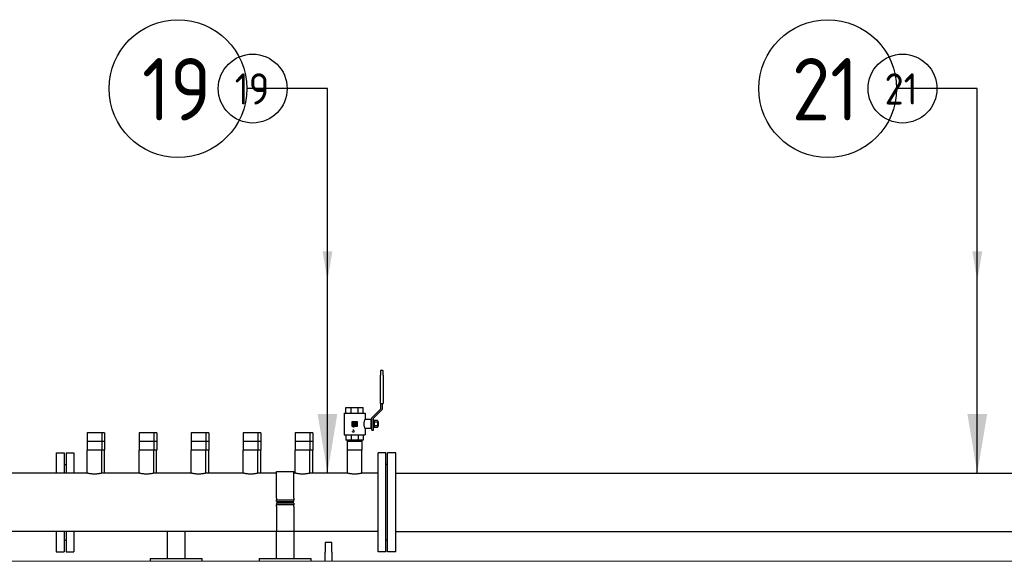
# Model space of a CAD drawing. Extents: x -89225 to 110569, y 13360 to 87647.
# Tile 167 of 256: x 42182 to 45020, y 30597 to 32158. Entities that reach past the tile are written whole.
import ezdxf

# ---------------------------------------------------------------- set-up
doc = ezdxf.new("R2010")
doc.units = 0
for name, color, linetype in [('Beluchtingstank', 253, 'Continuous'), ('INSTALLATIE', 6, 'Continuous'), ('INSTALLATIE @ 100', 6, 'Continuous'), ('INSTALLATIE @ 50', 6, 'Continuous')]:
    doc.layers.add(name, color=color, linetype=linetype)
doc.styles.add('ISO', font='ISO.SHX')

# ---------------------------------------------------------------- blocks, each defined once
blk = doc.blocks.new('Beluchtingsinstallatie VAZ')
for p, q in [((1137092.9, -969723.6), (1137092.9, -969735.6)), ((1137094.9, -969721.6), (1137097.9, -969721.6)), ((1137099.9, -969735.6), (1137099.9, -969723.6)), ((1137092.9, -969817.6), (1137092.9, -969735.6)), ((1137099.9, -969735.6), (1137099.9, -969817.6)), ((1136992.9, -969829.6), (1137007.6, -969829.6)), ((1136992.9, -969845.6), (1136992.9, -969829.6)), ((1137007.6, -969829.6), (1137028.3, -969829.6)), ((1137007.6, -969845.6), (1137007.6, -969829.6)), ((1137028.3, -969829.6), (1137042.9, -969829.6)), ((1137028.3, -969845.6), (1137028.3, -969829.6)), ((1137042.9, -969845.6), (1137042.9, -969829.6)), ((1137067.9, -969858.6), (1137093.9, -969832.6)), ((1137071.9, -969860.3), (1137097.9, -969834.3)), ((1137092.9, -969817.6), (1137094.9, -969817.6)), ((1137093.9, -969832.6), (1137093.9, -969817.6)), ((1137094.9, -969817.6), (1137097.9, -969817.6)), ((1137097.9, -969834.3), (1137097.9, -969817.6)), ((1137097.9, -969817.6), (1137099.9, -969817.6)), ((1136987.9, -969845.6), (1137047.9, -969845.6)), ((1136987.9, -969845.6), (1136987.9, -969907.6)), ((1137047.9, -969845.6), (1137047.9, -969863.6)), ((1137065.9, -969863.6), (1137047.9, -969863.6)), ((1137065.9, -969889.6), (1137065.9, -969863.6)), ((1137067.9, -969894.6), (1137067.9, -969858.6)), ((1137071.9, -969894.6), (1137071.9, -969860.3)), ((1137010.4, -969869.1), (1137025.4, -969869.1)), ((1137010.4, -969884.1), (1137010.4, -969869.1)), ((1137025.4, -969884.1), (1137010.4, -969884.1)), ((1137011.8, -969873), (1137011.8, -969872.2)), ((1137012.1, -969874.4), (1137012.7, -969874.4)), ((1137012.1, -969874.8), (1137012.1, -969874.4)), ((1137012.7, -969874.8), (1137012.1, -969874.8)), ((1137012.8, -969876.3), (1137016.3, -969876.3)), ((1137012.8, -969878.2), (1137012.8, -969876.3)), ((1137013.4, -969878.2), (1137012.8, -969878.2)), ((1137012.8, -969879.5), (1137015.3, -969878.4)), ((1137012.8, -969879.9), (1137012.8, -969879.5)), ((1137015.3, -969881), (1137012.8, -969879.9)), ((1137012.8, -969883.3), (1137013.1, -969883.3)), ((1137012.8, -969884), (1137012.8, -969883.3)), ((1137015.3, -969884), (1137012.8, -969884)), ((1137012.8, -969884.5), (1137016.4, -969884.5)), ((1137012.8, -969885.2), (1137012.8, -969884.5)), ((1137016.4, -969885.2), (1137012.8, -969885.2)), ((1137012.8, -969894.4), (1137015.3, -969894.4)), ((1137012.8, -969895), (1137012.8, -969894.4)), ((1137013.3, -969873.3), (1137013.7, -969873.8)), ((1137013.4, -969876.9), (1137013.4, -969878.2)), ((1137014.4, -969876.9), (1137013.4, -969876.9)), ((1137015.3, -969879.1), (1137013.8, -969879.7)), ((1137013.8, -969879.7), (1137015.3, -969880.4)), ((1137014.4, -969878.2), (1137014.4, -969876.9)), ((1137015, -969878.2), (1137014.4, -969878.2)), ((1137015, -969876.9), (1137015, -969878.2)), ((1137015.7, -969876.9), (1137015, -969876.9)), ((1137015.1, -969883.3), (1137015.3, -969883.3)), ((1137015.3, -969878.4), (1137015.3, -969879.1)), ((1137015.3, -969880.4), (1137015.3, -969881)), ((1137015.3, -969883.3), (1137015.3, -969884)), ((1137015.3, -969894.4), (1137015.3, -969895)), ((1137015.9, -969875.6), (1137015.5, -969875.2)), ((1137015.7, -969878.2), (1137015.7, -969876.9)), ((1137016.3, -969878.2), (1137015.7, -969878.2)), ((1137016.3, -969876.3), (1137016.3, -969878.2)), ((1137016.4, -969872.2), (1137016.4, -969873)), ((1137016.4, -969874.4), (1137016.6, -969874.4)), ((1137016.6, -969874.8), (1137016.4, -969874.8)), ((1137016.4, -969884.5), (1137016.4, -969885.2)), ((1137016.6, -969874.4), (1137016.6, -969874.8)), ((1137019.4, -969872.3), (1137019.7, -969871.8)), ((1137022.7, -969873.9), (1137019.4, -969872.3)), ((1137019.4, -969875), (1137019.7, -969874.5)), ((1137022.7, -969876.6), (1137019.4, -969875)), ((1137019.5, -969879.5), (1137019.8, -969879.5)), ((1137019.5, -969881.8), (1137019.5, -969879.5)), ((1137020.1, -969881.8), (1137019.5, -969881.8)), ((1137019.7, -969871.8), (1137022.4, -969873.1)), ((1137019.7, -969874.5), (1137022.4, -969875.7)), ((1137019.8, -969879.5), (1137020.9, -969880.6)), ((1137020.1, -969880.7), (1137020.1, -969881.8)), ((1137020.5, -969881), (1137020.1, -969880.7)), ((1137020.3, -969876.8), (1137020.3, -969877.5)), ((1137020.9, -969877.6), (1137021, -969877.1)), ((1137021, -969877.1), (1137023, -969877.5)), ((1137022.4, -969878), (1137021.7, -969877.9)), ((1137021.8, -969880.2), (1137021.8, -969879.6)), ((1137022.4, -969871.6), (1137023, -969871.6)), ((1137022.4, -969873.1), (1137022.4, -969871.6)), ((1137022.4, -969874.3), (1137023, -969874.3)), ((1137022.4, -969875.7), (1137022.4, -969874.3)), ((1137022.4, -969879.1), (1137022.4, -969878)), ((1137023, -969879.1), (1137022.4, -969879.1)), ((1137023, -969873.9), (1137022.7, -969873.9)), ((1137023, -969876.6), (1137022.7, -969876.6)), ((1137023, -969871.6), (1137023, -969873.9)), ((1137023, -969874.3), (1137023, -969876.6)), ((1137023, -969877.5), (1137023, -969879.1)), ((1137025.4, -969869.1), (1137025.4, -969884.1)), ((1137065.9, -969889.6), (1137047.9, -969889.6)), ((1137047.9, -969889.6), (1137047.9, -969907.6)), ((1137067.9, -969870.6), (1137065.9, -969870.6)), ((1137067.9, -969882.6), (1137065.9, -969882.6)), ((1137067.9, -969894.6), (1137071.9, -969894.6)), ((1137074.9, -969866.6), (1137071.9, -969866.6)), ((1137074.9, -969886.6), (1137071.9, -969886.6)), ((1137074.9, -969886.6), (1137074.9, -969866.6)), ((1137083.9, -969866.8), (1137074.9, -969866.8)), ((1137083.9, -969871.7), (1137074.9, -969871.7)), ((1137083.9, -969881.6), (1137074.9, -969881.6)), ((1137083.9, -969886.5), (1137074.9, -969886.5)), ((1137083.9, -969866.8), (1137083.9, -969871.7)), ((1137086.9, -969870.6), (1137083.9, -969870.6)), ((1137083.9, -969871.7), (1137083.9, -969881.6)), ((1137083.9, -969881.6), (1137083.9, -969886.5)), ((1137086.9, -969882.6), (1137083.9, -969882.6)), ((1137086.9, -969882.6), (1137086.9, -969870.6)), ((1136289.1, -969902.6), (1136246.7, -969902.6)), ((1136246.7, -969902.6), (1136246.7, -969927.6)), ((1136297.3, -969902.6), (1136289.1, -969902.6)), ((1136289.1, -969902.6), (1136289.1, -969927.6)), ((1136297.3, -969902.6), (1136297.3, -969927.6)), ((1136439.1, -969902.6), (1136396.7, -969902.6)), ((1136396.7, -969902.6), (1136396.7, -969927.6)), ((1136447.3, -969902.6), (1136439.1, -969902.6)), ((1136439.1, -969902.6), (1136439.1, -969927.6)), ((1136447.3, -969902.6), (1136447.3, -969927.6)), ((1136589.1, -969902.6), (1136546.7, -969902.6)), ((1136546.7, -969902.6), (1136546.7, -969927.6)), ((1136597.3, -969902.6), (1136589.1, -969902.6)), ((1136589.1, -969902.6), (1136589.1, -969927.6)), ((1136597.3, -969902.6), (1136597.3, -969927.6)), ((1136739.1, -969902.6), (1136696.7, -969902.6)), ((1136696.7, -969902.6), (1136696.7, -969927.6)), ((1136747.3, -969902.6), (1136739.1, -969902.6)), ((1136739.1, -969902.6), (1136739.1, -969927.6)), ((1136747.3, -969902.6), (1136747.3, -969927.6)), ((1136889.1, -969902.6), (1136846.7, -969902.6)), ((1136846.7, -969902.6), (1136846.7, -969927.6)), ((1136897.3, -969902.6), (1136889.1, -969902.6)), ((1136889.1, -969902.6), (1136889.1, -969927.6)), ((1136897.3, -969902.6), (1136897.3, -969927.6)), ((1136987.9, -969907.6), (1137047.9, -969907.6)), ((1136992.9, -969907.6), (1136992.9, -969923.6)), ((1137007.6, -969907.6), (1137007.6, -969923.6)), ((1137011.8, -969899.3), (1137011.8, -969898.5)), ((1137013.8, -969895), (1137012.8, -969895)), ((1137014, -969895), (1137013.8, -969895)), ((1137015.3, -969895.8), (1137014.8, -969895.6)), ((1137015.3, -969895), (1137015, -969895)), ((1137016.4, -969898.5), (1137016.4, -969899.3)), ((1137028.3, -969907.6), (1137028.3, -969923.6)), ((1137042.9, -969907.6), (1137042.9, -969923.6)), ((1136289.1, -969927.6), (1136246.7, -969927.6)), ((1136246.7, -969927.6), (1136246.7, -969952.6)), ((1136297.3, -969927.6), (1136289.1, -969927.6)), ((1136289.1, -969927.6), (1136289.1, -969952.6)), ((1136297.3, -969927.6), (1136297.3, -969952.6)), ((1136439.1, -969927.6), (1136396.7, -969927.6)), ((1136396.7, -969927.6), (1136396.7, -969952.6)), ((1136447.3, -969927.6), (1136439.1, -969927.6)), ((1136439.1, -969927.6), (1136439.1, -969952.6)), ((1136447.3, -969927.6), (1136447.3, -969952.6)), ((1136589.1, -969927.6), (1136546.7, -969927.6)), ((1136546.7, -969927.6), (1136546.7, -969952.6)), ((1136597.3, -969927.6), (1136589.1, -969927.6)), ((1136589.1, -969927.6), (1136589.1, -969952.6)), ((1136597.3, -969927.6), (1136597.3, -969952.6)), ((1136739.1, -969927.6), (1136696.7, -969927.6)), ((1136696.7, -969927.6), (1136696.7, -969952.6)), ((1136747.3, -969927.6), (1136739.1, -969927.6)), ((1136739.1, -969927.6), (1136739.1, -969952.6)), ((1136747.3, -969927.6), (1136747.3, -969952.6)), ((1136889.1, -969927.6), (1136846.7, -969927.6)), ((1136846.7, -969927.6), (1136846.7, -969952.6)), ((1136897.3, -969927.6), (1136889.1, -969927.6)), ((1136889.1, -969927.6), (1136889.1, -969952.6)), ((1136897.3, -969927.6), (1136897.3, -969952.6)), ((1137007.6, -969923.6), (1136992.9, -969923.6)), ((1136996.7, -969923.6), (1136996.7, -969927.6)), ((1137039.1, -969927.6), (1136996.7, -969927.6)), ((1136996.7, -969927.6), (1136996.7, -969952.6)), ((1137028.3, -969923.6), (1137007.6, -969923.6)), ((1137042.9, -969923.6), (1137028.3, -969923.6)), ((1137039.1, -969923.6), (1137039.1, -969927.6)), ((1137039.1, -969927.6), (1137039.1, -969952.6)), ((1136157.1, -969960.1), (1136157.1, -970018.5)), ((1136157.1, -969960.1), (1136181.1, -969960.1)), ((1136181.1, -969960.1), (1136181.1, -970018.5)), ((1136186.1, -969960.1), (1136186.1, -970018.5)), ((1136186.1, -969960.1), (1136208.1, -969960.1)), ((1136208.1, -969960.1), (1136208.1, -970018.5)), ((1136289.1, -969952.6), (1136246.7, -969952.6)), ((1136246.9, -970018.5), (1136246.9, -969952.6)), ((1136289, -970018.5), (1136289, -969952.6)), ((1136297.3, -969952.6), (1136289.1, -969952.6)), ((1136297.2, -970018.5), (1136297.2, -969952.6)), ((1136439.1, -969952.6), (1136396.7, -969952.6)), ((1136396.9, -970018.5), (1136396.9, -969952.6)), ((1136439, -970018.5), (1136439, -969952.6)), ((1136447.3, -969952.6), (1136439.1, -969952.6)), ((1136447.2, -970018.5), (1136447.2, -969952.6)), ((1136589.1, -969952.6), (1136546.7, -969952.6)), ((1136546.9, -970018.5), (1136546.9, -969952.6)), ((1136589, -970018.5), (1136589, -969952.6)), ((1136597.3, -969952.6), (1136589.1, -969952.6)), ((1136597.2, -970018.5), (1136597.2, -969952.6)), ((1136739.1, -969952.6), (1136696.7, -969952.6)), ((1136696.9, -970018.5), (1136696.9, -969952.6)), ((1136739, -970018.5), (1136739, -969952.6)), ((1136747.3, -969952.6), (1136739.1, -969952.6)), ((1136747.2, -970018.5), (1136747.2, -969952.6)), ((1136889.1, -969952.6), (1136846.7, -969952.6)), ((1136846.9, -970018.5), (1136846.9, -969952.6)), ((1136889, -970018.5), (1136889, -969952.6)), ((1136897.3, -969952.6), (1136889.1, -969952.6)), ((1136897.2, -970018.5), (1136897.2, -969952.6)), ((1137039.1, -969952.6), (1136996.7, -969952.6)), ((1136996.9, -970018.5), (1136996.9, -969952.6)), ((1137039, -970018.5), (1137039, -969952.6)), ((1137085.9, -970245.1), (1137085.9, -969960.1)), ((1137107.9, -969960.1), (1137085.9, -969960.1)), ((1137107.9, -970245.1), (1137107.9, -969960.1)), ((1137112.9, -970245.1), (1137112.9, -969960.1)), ((1137136.9, -969960.1), (1137112.9, -969960.1)), ((1137136.9, -970245.1), (1137136.9, -969960.1)), ((1136181.1, -969993.6), (1136186.1, -969993.6)), ((1137112.9, -969993.6), (1137107.9, -969993.6)), ((1137112.9, -970211.6), (1137112.9, -969993.6)), ((1136246.9, -970018.5), (1135804.5, -970018.5)), ((1136396.9, -970018.5), (1136289, -970018.5)), ((1136546.9, -970018.5), (1136439, -970018.5)), ((1136696.9, -970018.5), (1136589, -970018.5)), ((1136792.5, -970018.5), (1136739, -970018.5)), ((1136792.5, -970090.8), (1136792.5, -970013.5)), ((1136792.5, -970013.5), (1136842.5, -970013.5)), ((1136842.5, -970090.8), (1136842.5, -970013.5)), ((1136846.9, -970018.5), (1136842.5, -970018.5)), ((1136996.9, -970018.5), (1136889, -970018.5)), ((1137085.9, -970018.5), (1137039, -970018.5)), ((1137136.9, -970018.5), (1139255.1, -970018.5)), ((1136792.5, -970090.8), (1136792.5, -970095.1)), ((1136842.5, -970090.8), (1136842.5, -970095.1)), ((1136792.5, -970095.1), (1136842.5, -970095.1)), ((1136792.5, -970100.1), (1136792.5, -970095.1)), ((1136792.5, -970100.1), (1136842.5, -970100.1)), ((1136842.5, -970105.1), (1136792.5, -970105.1)), ((1136792.5, -970105.1), (1136792.5, -970110.1)), ((1136842.5, -970110.1), (1136792.5, -970110.1)), ((1136792.5, -970114.5), (1136792.5, -970110.1)), ((1136792.5, -970114.5), (1136792.5, -970186.1)), ((1136842.5, -970100.1), (1136842.5, -970095.1)), ((1136842.5, -970105.1), (1136842.5, -970110.1)), ((1136842.5, -970114.5), (1136842.5, -970110.1)), ((1136842.5, -970114.5), (1136842.5, -970186.1)), ((1136792.5, -970186.8), (1135840.3, -970186.8)), ((1136157.1, -970186.8), (1136157.1, -970245.1)), ((1136181.1, -970186.8), (1136181.1, -970245.1)), ((1136186.1, -970186.8), (1136186.1, -970245.1)), ((1136208.1, -970186.8), (1136208.1, -970245.1)), ((1136478.7, -970264.6), (1136478.7, -970186.8)), ((1136528.7, -970186.8), (1136528.7, -970264.6)), ((1136792.5, -970264.6), (1136792.5, -970186.1)), ((1136792.5, -970186.1), (1136842.5, -970186.1)), ((1136842.5, -970186.1), (1136842.5, -970264.6)), ((1137085.9, -970186.8), (1136842.5, -970186.8)), ((1137136.9, -970186.8), (1140168.8, -970186.8)), ((1136181.1, -970211.6), (1136186.1, -970211.6)), ((1136932.5, -970218.6), (1136932.5, -970246.1)), ((1136952.5, -970218.6), (1136932.5, -970218.6)), ((1136952.5, -970246.1), (1136952.5, -970218.6)), ((1137112.9, -970211.6), (1137107.9, -970211.6)), ((1136157.1, -970245.1), (1136181.1, -970245.1)), ((1136186.1, -970245.1), (1136208.1, -970245.1)), ((1136932.5, -970258.3), (1136932.5, -970246.1)), ((1136932.5, -970272.6), (1136932.5, -970258.3)), ((1136952.5, -970246.1), (1136952.5, -970258.3)), ((1136952.5, -970258.3), (1136952.5, -970272.6)), ((1137107.9, -970245.1), (1137085.9, -970245.1)), ((1137136.9, -970245.1), (1137112.9, -970245.1)), ((1136428.7, -970264.6), (1136433.7, -970264.6)), ((1136428.7, -970264.6), (1136428.7, -970272.6)), ((1136433.7, -970264.6), (1136573.7, -970264.6)), ((1136573.7, -970264.6), (1136578.7, -970264.6)), ((1136578.7, -970272.6), (1136578.7, -970264.6)), ((1136742.5, -970264.6), (1136747.5, -970264.6)), ((1136742.5, -970264.6), (1136742.5, -970272.6)), ((1136747.5, -970264.6), (1136887.5, -970264.6)), ((1136887.5, -970264.6), (1136892.5, -970264.6)), ((1136892.5, -970272.6), (1136892.5, -970264.6))]:
    blk.add_line(p, q)
for centre, start, end in [((1137094.9, -969723.6), 90, 180), ((1137097.9, -969723.6), 0, 90)]:
    blk.add_arc(centre, 2, start, end)
for points, knots in [([(1137047.9, -969889.6), (1137047.9, -969889.6), (1137047.9, -969889.6), (1137047.8, -969889.2), (1137047.7, -969889), (1137047.2, -969888), (1137046.9, -969887), (1137046.1, -969884.7), (1137045.7, -969883.3), (1137045.3, -969880.9), (1137045.2, -969880), (1137045, -969878.3), (1137045, -969877.5), (1137045, -969875.8), (1137045, -969875), (1137045.2, -969873.3), (1137045.3, -969872.4), (1137045.7, -969870), (1137046.1, -969868.6), (1137046.9, -969866.3), (1137047.2, -969865.3), (1137047.7, -969864.3), (1137047.8, -969864.1), (1137047.9, -969863.7), (1137047.9, -969863.6), (1137047.9, -969863.6)], [1.987771, 1.987771, 1.987771, 1.987771, 2.236064, 2.236064, 2.484357, 2.484357, 2.980943, 2.980943, 3.478242, 3.478242, 3.726892, 3.726892, 3.975542, 3.975542, 4.224192, 4.224192, 4.472842, 4.472842, 4.970141, 4.970141, 5.466727, 5.466727, 5.71502, 5.71502, 5.963313, 5.963313, 5.963313, 5.963313]), ([(1137011.8, -969872.2), (1137011.9, -969872.2), (1137012, -969872.1), (1137012.1, -969872.1), (1137012.3, -969872), (1137012.4, -969871.9), (1137012.6, -969871.9), (1137012.7, -969871.8), (1137012.8, -969871.8), (1137012.9, -969871.7), (1137013.1, -969871.7), (1137013.2, -969871.7), (1137013.4, -969871.6), (1137013.5, -969871.6), (1137013.7, -969871.6), (1137013.8, -969871.6), (1137014, -969871.6), (1137014.1, -969871.6), (1137014.2, -969871.6)], [0, 0, 0, 0, 0.069992, 0.137394, 0.202935, 0.266016, 0.327222, 0.386406, 0.443698, 0.499172, 0.554855, 0.612106, 0.67152, 0.732949, 0.796432, 0.862067, 0.929908, 1, 1, 1, 1]), ([(1137012.8, -969872.4), (1137012.8, -969872.4), (1137012.7, -969872.5), (1137012.6, -969872.5), (1137012.5, -969872.6), (1137012.3, -969872.7), (1137012.2, -969872.7), (1137012.1, -969872.8), (1137012, -969872.9), (1137011.9, -969873), (1137011.8, -969873)], [0, 0, 0, 0, 0.107504, 0.21953, 0.336887, 0.458384, 0.585786, 0.718348, 0.856553, 1, 1, 1, 1]), ([(1137012.7, -969874.4), (1137012.7, -969874.4), (1137012.7, -969874.3), (1137012.8, -969874.1), (1137012.8, -969874), (1137012.8, -969873.9), (1137012.9, -969873.9)], [0, 0, 0, 0, 0.273014, 0.528433, 0.770446, 1, 1, 1, 1]), ([(1137013.8, -969875.7), (1137013.7, -969875.7), (1137013.6, -969875.7), (1137013.5, -969875.7), (1137013.4, -969875.7), (1137013.3, -969875.6), (1137013.2, -969875.6), (1137013.1, -969875.5), (1137013, -969875.4), (1137012.9, -969875.4), (1137012.9, -969875.3), (1137012.8, -969875.3), (1137012.8, -969875.2), (1137012.8, -969875.1), (1137012.8, -969875.1), (1137012.7, -969875), (1137012.7, -969874.9), (1137012.7, -969874.9), (1137012.7, -969874.8)], [0, 0, 0, 0, 0.087378, 0.172026, 0.255614, 0.339009, 0.420171, 0.497723, 0.571859, 0.644362, 0.681007, 0.719713, 0.760375, 0.803329, 0.848726, 0.896258, 0.947027, 1, 1, 1, 1]), ([(1137012.7, -969882.5), (1137012.7, -969882.5), (1137012.7, -969882.4), (1137012.8, -969882.3), (1137012.8, -969882.2), (1137012.8, -969882.1), (1137012.9, -969882), (1137013, -969881.9), (1137013, -969881.8), (1137013.1, -969881.7), (1137013.2, -969881.6), (1137013.3, -969881.5), (1137013.4, -969881.5), (1137013.5, -969881.4), (1137013.7, -969881.4), (1137013.8, -969881.3), (1137013.9, -969881.3), (1137014, -969881.3), (1137014.1, -969881.3)], [0, 0, 0, 0, 0.06128, 0.121092, 0.179634, 0.238304, 0.297437, 0.357507, 0.419513, 0.4836, 0.548295, 0.611487, 0.674313, 0.737107, 0.80016, 0.864737, 0.931381, 1, 1, 1, 1]), ([(1137013.1, -969883.3), (1137013, -969883.3), (1137013, -969883.2), (1137012.9, -969883.1), (1137012.9, -969883), (1137012.8, -969883), (1137012.8, -969882.9), (1137012.8, -969882.8), (1137012.7, -969882.6), (1137012.7, -969882.6), (1137012.7, -969882.5)], [0, 0, 0, 0, 0.14115, 0.273944, 0.399987, 0.519719, 0.636176, 0.754371, 0.875257, 1, 1, 1, 1]), ([(1137014.1, -969872.2), (1137014.1, -969872.2), (1137013.9, -969872.2), (1137013.8, -969872.2), (1137013.6, -969872.2), (1137013.4, -969872.3), (1137013.3, -969872.3), (1137013.1, -969872.3), (1137013, -969872.4), (1137012.9, -969872.4), (1137012.8, -969872.4)], [0, 0, 0, 0, 0.137249, 0.270557, 0.400145, 0.526177, 0.649061, 0.768377, 0.885678, 1, 1, 1, 1]), ([(1137012.9, -969873.9), (1137012.9, -969873.8), (1137012.9, -969873.7), (1137013, -969873.6), (1137013.2, -969873.4), (1137013.2, -969873.4), (1137013.3, -969873.3)], [0, 0, 0, 0, 0.242522, 0.488818, 0.740642, 1, 1, 1, 1]), ([(1137013.7, -969873.8), (1137013.7, -969873.8), (1137013.6, -969873.9), (1137013.5, -969874), (1137013.5, -969874.1), (1137013.4, -969874.2), (1137013.3, -969874.3), (1137013.3, -969874.4), (1137013.3, -969874.5), (1137013.3, -969874.6), (1137013.3, -969874.6)], [0, 0, 0, 0, 0.154065, 0.297948, 0.432411, 0.558388, 0.676366, 0.78832, 0.895839, 1, 1, 1, 1]), ([(1137013.3, -969874.6), (1137013.3, -969874.6), (1137013.3, -969874.7), (1137013.3, -969874.8), (1137013.4, -969874.9), (1137013.4, -969875), (1137013.5, -969875), (1137013.6, -969875.1), (1137013.7, -969875.1), (1137013.7, -969875.1), (1137013.8, -969875.1)], [0, 0, 0, 0, 0.128167, 0.251881, 0.375766, 0.504777, 0.634248, 0.755772, 0.876308, 1, 1, 1, 1]), ([(1137014.1, -969881.9), (1137014, -969881.9), (1137014, -969881.9), (1137013.9, -969882), (1137013.8, -969882), (1137013.8, -969882), (1137013.7, -969882), (1137013.6, -969882.1), (1137013.6, -969882.1), (1137013.5, -969882.1), (1137013.5, -969882.2), (1137013.4, -969882.3), (1137013.4, -969882.3), (1137013.4, -969882.4), (1137013.4, -969882.4), (1137013.3, -969882.5), (1137013.3, -969882.6), (1137013.3, -969882.6), (1137013.3, -969882.7)], [0, 0, 0, 0, 0.068696, 0.135365, 0.199461, 0.262264, 0.323991, 0.385461, 0.447171, 0.510418, 0.573171, 0.634271, 0.693954, 0.753723, 0.813084, 0.873629, 0.936158, 1, 1, 1, 1]), ([(1137013.3, -969882.7), (1137013.3, -969882.7), (1137013.3, -969882.7), (1137013.3, -969882.8), (1137013.4, -969882.9), (1137013.4, -969882.9), (1137013.4, -969883), (1137013.4, -969883.1), (1137013.5, -969883.1), (1137013.5, -969883.2), (1137013.6, -969883.2), (1137013.6, -969883.3), (1137013.7, -969883.3), (1137013.8, -969883.3), (1137013.8, -969883.3), (1137013.9, -969883.4), (1137014, -969883.4), (1137014, -969883.4), (1137014.1, -969883.4)], [0, 0, 0, 0, 0.065626, 0.128662, 0.18979, 0.249707, 0.309189, 0.3685, 0.428644, 0.489937, 0.552121, 0.612878, 0.67405, 0.735729, 0.798305, 0.862953, 0.930169, 1, 1, 1, 1]), ([(1137015, -969874.6), (1137015, -969874.7), (1137015, -969874.7), (1137014.9, -969874.9), (1137014.9, -969875), (1137014.8, -969875.1), (1137014.8, -969875.1), (1137014.7, -969875.2), (1137014.7, -969875.3), (1137014.6, -969875.4), (1137014.6, -969875.4), (1137014.5, -969875.5), (1137014.4, -969875.6), (1137014.3, -969875.6), (1137014.2, -969875.7), (1137014, -969875.7), (1137013.9, -969875.7), (1137013.8, -969875.7), (1137013.8, -969875.7)], [0, 0, 0, 0, 0.076153, 0.146352, 0.211292, 0.270492, 0.323997, 0.371865, 0.414393, 0.451582, 0.519737, 0.586534, 0.652873, 0.719576, 0.786977, 0.855445, 0.92616, 1, 1, 1, 1]), ([(1137013.8, -969875.1), (1137013.8, -969875.1), (1137013.9, -969875.1), (1137013.9, -969875.1), (1137014, -969875.1), (1137014, -969875), (1137014.1, -969875)], [0, 0, 0, 0, 0.259835, 0.507558, 0.751994, 1, 1, 1, 1]), ([(1137016.4, -969873), (1137016.3, -969873), (1137016.3, -969872.9), (1137016.1, -969872.8), (1137016, -969872.7), (1137015.9, -969872.7), (1137015.8, -969872.6), (1137015.6, -969872.5), (1137015.5, -969872.5), (1137015.4, -969872.4), (1137015.2, -969872.4), (1137015.1, -969872.3), (1137014.9, -969872.3), (1137014.8, -969872.3), (1137014.6, -969872.2), (1137014.5, -969872.2), (1137014.3, -969872.2), (1137014.2, -969872.2), (1137014.1, -969872.2)], [0, 0, 0, 0, 0.062648, 0.124392, 0.185304, 0.245737, 0.305821, 0.365431, 0.42457, 0.483758, 0.543402, 0.604192, 0.666281, 0.729529, 0.794631, 0.861143, 0.929765, 1, 1, 1, 1]), ([(1137014.1, -969875), (1137014.1, -969875), (1137014.1, -969875), (1137014.2, -969874.9), (1137014.3, -969874.8), (1137014.3, -969874.7), (1137014.3, -969874.7)], [0, 0, 0, 0, 0.190579, 0.418506, 0.688092, 1, 1, 1, 1]), ([(1137014.1, -969881.3), (1137014.1, -969881.3), (1137014.2, -969881.3), (1137014.3, -969881.3), (1137014.5, -969881.4), (1137014.6, -969881.4), (1137014.7, -969881.4), (1137014.8, -969881.5), (1137014.9, -969881.6), (1137015, -969881.7), (1137015.1, -969881.8), (1137015.2, -969881.8), (1137015.2, -969881.9), (1137015.3, -969882.1), (1137015.3, -969882.2), (1137015.4, -969882.3), (1137015.4, -969882.4), (1137015.4, -969882.5), (1137015.4, -969882.5)], [0, 0, 0, 0, 0.071018, 0.139309, 0.205474, 0.269598, 0.332253, 0.39483, 0.457376, 0.520582, 0.583374, 0.644082, 0.70304, 0.761664, 0.819844, 0.878346, 0.938412, 1, 1, 1, 1]), ([(1137014.8, -969882.7), (1137014.8, -969882.6), (1137014.8, -969882.6), (1137014.8, -969882.5), (1137014.8, -969882.4), (1137014.8, -969882.4), (1137014.7, -969882.3), (1137014.7, -969882.2), (1137014.7, -969882.2), (1137014.6, -969882.1), (1137014.6, -969882.1), (1137014.5, -969882.1), (1137014.4, -969882), (1137014.4, -969882), (1137014.3, -969882), (1137014.2, -969882), (1137014.2, -969881.9), (1137014.1, -969881.9), (1137014.1, -969881.9)], [0, 0, 0, 0, 0.065523, 0.128421, 0.189996, 0.250359, 0.309744, 0.369856, 0.430537, 0.492876, 0.555257, 0.616197, 0.677577, 0.738631, 0.800922, 0.864882, 0.931422, 1, 1, 1, 1]), ([(1137014.1, -969883.4), (1137014.1, -969883.4), (1137014.2, -969883.4), (1137014.2, -969883.4), (1137014.3, -969883.3), (1137014.4, -969883.3), (1137014.4, -969883.3), (1137014.5, -969883.3), (1137014.6, -969883.2), (1137014.6, -969883.2), (1137014.7, -969883.1), (1137014.7, -969883.1), (1137014.7, -969883), (1137014.8, -969882.9), (1137014.8, -969882.9), (1137014.8, -969882.8), (1137014.8, -969882.7), (1137014.8, -969882.7), (1137014.8, -969882.7)], [0, 0, 0, 0, 0.069163, 0.135096, 0.199063, 0.261548, 0.322044, 0.382646, 0.443385, 0.505155, 0.566516, 0.627254, 0.687026, 0.74697, 0.807539, 0.869733, 0.933259, 1, 1, 1, 1]), ([(1137014.2, -969871.6), (1137014.2, -969871.6), (1137014.3, -969871.6), (1137014.5, -969871.6), (1137014.6, -969871.6), (1137014.8, -969871.6), (1137014.9, -969871.6), (1137015.1, -969871.7), (1137015.2, -969871.7), (1137015.3, -969871.7), (1137015.5, -969871.8), (1137015.6, -969871.8), (1137015.7, -969871.9), (1137015.9, -969871.9), (1137016, -969872), (1137016.1, -969872.1), (1137016.3, -969872.1), (1137016.3, -969872.2), (1137016.4, -969872.2)], [0, 0, 0, 0, 0.070704, 0.139402, 0.205837, 0.270363, 0.332833, 0.393544, 0.452347, 0.509638, 0.566754, 0.624644, 0.683781, 0.744259, 0.806033, 0.869308, 0.933906, 1, 1, 1, 1]), ([(1137014.3, -969874.7), (1137014.3, -969874.6), (1137014.4, -969874.5), (1137014.4, -969874.4), (1137014.5, -969874.3), (1137014.6, -969874.2), (1137014.6, -969874.1), (1137014.7, -969874), (1137014.7, -969874), (1137014.8, -969873.9), (1137014.8, -969873.8), (1137014.9, -969873.7), (1137015, -969873.7), (1137015.1, -969873.6), (1137015.2, -969873.6), (1137015.3, -969873.5), (1137015.4, -969873.5), (1137015.5, -969873.5), (1137015.5, -969873.5)], [0, 0, 0, 0, 0.085072, 0.163662, 0.235414, 0.30072, 0.359224, 0.411151, 0.456429, 0.4956, 0.565469, 0.631733, 0.695671, 0.757668, 0.818705, 0.878748, 0.938774, 1, 1, 1, 1]), ([(1137015.3, -969874.2), (1137015.2, -969874.2), (1137015.2, -969874.3), (1137015.2, -969874.3), (1137015.2, -969874.3), (1137015.1, -969874.4), (1137015.1, -969874.4), (1137015.1, -969874.5), (1137015.1, -969874.6), (1137015, -969874.6), (1137015, -969874.6)], [0, 0, 0, 0, 0.084053, 0.179273, 0.285393, 0.40251, 0.533509, 0.675964, 0.832108, 1, 1, 1, 1]), ([(1137015.4, -969882.5), (1137015.4, -969882.6), (1137015.4, -969882.6), (1137015.4, -969882.7), (1137015.3, -969882.9), (1137015.3, -969883), (1137015.3, -969883.1), (1137015.2, -969883.2), (1137015.1, -969883.2), (1137015.1, -969883.3), (1137015.1, -969883.3)], [0, 0, 0, 0, 0.127126, 0.251537, 0.373434, 0.495667, 0.61768, 0.742091, 0.868641, 1, 1, 1, 1]), ([(1137015.5, -969874.1), (1137015.5, -969874.1), (1137015.4, -969874.1), (1137015.4, -969874.2), (1137015.3, -969874.2), (1137015.3, -969874.2), (1137015.3, -969874.2)], [0, 0, 0, 0, 0.223629, 0.459006, 0.714829, 1, 1, 1, 1]), ([(1137015.5, -969873.5), (1137015.5, -969873.5), (1137015.6, -969873.5), (1137015.7, -969873.5), (1137015.7, -969873.5), (1137015.8, -969873.6), (1137015.9, -969873.6), (1137016, -969873.6), (1137016, -969873.7), (1137016.1, -969873.8), (1137016.2, -969873.8), (1137016.2, -969873.9), (1137016.3, -969874), (1137016.3, -969874), (1137016.3, -969874.1), (1137016.4, -969874.2), (1137016.4, -969874.3), (1137016.4, -969874.4), (1137016.4, -969874.4)], [0, 0, 0, 0, 0.062761, 0.124039, 0.184372, 0.243544, 0.302989, 0.363281, 0.424866, 0.488052, 0.551947, 0.614235, 0.676593, 0.73895, 0.801464, 0.865815, 0.93153, 1, 1, 1, 1]), ([(1137015.8, -969874.5), (1137015.8, -969874.5), (1137015.8, -969874.5), (1137015.8, -969874.4), (1137015.7, -969874.3), (1137015.7, -969874.2), (1137015.7, -969874.2), (1137015.6, -969874.2), (1137015.5, -969874.1), (1137015.5, -969874.1), (1137015.5, -969874.1)], [0, 0, 0, 0, 0.149751, 0.288181, 0.41862, 0.547639, 0.670446, 0.782946, 0.891252, 1, 1, 1, 1]), ([(1137015.5, -969875.2), (1137015.5, -969875.1), (1137015.6, -969875.1), (1137015.6, -969875), (1137015.7, -969874.9), (1137015.7, -969874.8), (1137015.8, -969874.8), (1137015.8, -969874.7), (1137015.8, -969874.6), (1137015.8, -969874.6), (1137015.8, -969874.5)], [0, 0, 0, 0, 0.151108, 0.292384, 0.425353, 0.550123, 0.668649, 0.782268, 0.892493, 1, 1, 1, 1]), ([(1137016.4, -969874.8), (1137016.4, -969874.9), (1137016.4, -969875), (1137016.3, -969875.1), (1137016.3, -969875.2), (1137016.2, -969875.2), (1137016.2, -969875.3), (1137016.1, -969875.4), (1137016, -969875.5), (1137016, -969875.6), (1137015.9, -969875.6)], [0, 0, 0, 0, 0.125878, 0.244179, 0.355238, 0.459854, 0.569217, 0.695165, 0.838412, 1, 1, 1, 1]), ([(1137019.4, -969878), (1137019.4, -969878), (1137019.4, -969877.9), (1137019.4, -969877.8), (1137019.4, -969877.7), (1137019.5, -969877.6), (1137019.5, -969877.5), (1137019.5, -969877.4), (1137019.6, -969877.3), (1137019.7, -969877.2), (1137019.7, -969877.2), (1137019.8, -969877.1), (1137019.9, -969877), (1137019.9, -969877), (1137020, -969876.9), (1137020.1, -969876.9), (1137020.2, -969876.8), (1137020.3, -969876.8), (1137020.3, -969876.8)], [0, 0, 0, 0, 0.065935, 0.130037, 0.192362, 0.25382, 0.314199, 0.37467, 0.435154, 0.496479, 0.557809, 0.619031, 0.679691, 0.740961, 0.803375, 0.866818, 0.932318, 1, 1, 1, 1]), ([(1137020.6, -969879.2), (1137020.6, -969879.2), (1137020.5, -969879.2), (1137020.4, -969879.1), (1137020.3, -969879.1), (1137020.1, -969879.1), (1137020, -969879), (1137019.9, -969879), (1137019.8, -969878.9), (1137019.8, -969878.8), (1137019.7, -969878.7), (1137019.6, -969878.6), (1137019.5, -969878.5), (1137019.5, -969878.4), (1137019.4, -969878.3), (1137019.4, -969878.2), (1137019.4, -969878.1), (1137019.4, -969878), (1137019.4, -969878)], [0, 0, 0, 0, 0.066755, 0.131728, 0.19481, 0.256899, 0.318751, 0.380351, 0.443324, 0.507463, 0.571506, 0.633361, 0.693942, 0.753929, 0.813802, 0.874524, 0.936222, 1, 1, 1, 1]), ([(1137020.3, -969877.5), (1137020.3, -969877.6), (1137020.3, -969877.6), (1137020.2, -969877.6), (1137020.2, -969877.7), (1137020.1, -969877.7), (1137020.1, -969877.8), (1137020, -969877.9), (1137020, -969877.9), (1137020, -969878), (1137020, -969878)], [0, 0, 0, 0, 0.138114, 0.268408, 0.394191, 0.517092, 0.637493, 0.757004, 0.877294, 1, 1, 1, 1]), ([(1137020, -969878), (1137020, -969878), (1137020, -969878.1), (1137020, -969878.1), (1137020, -969878.2), (1137020.1, -969878.2), (1137020.1, -969878.3), (1137020.1, -969878.3), (1137020.1, -969878.3), (1137020.2, -969878.4), (1137020.2, -969878.4), (1137020.3, -969878.4), (1137020.3, -969878.5), (1137020.4, -969878.5), (1137020.4, -969878.5), (1137020.5, -969878.5), (1137020.5, -969878.5), (1137020.6, -969878.5), (1137020.6, -969878.5)], [0, 0, 0, 0, 0.061179, 0.120371, 0.178442, 0.235934, 0.294268, 0.352654, 0.413122, 0.475586, 0.5389, 0.601869, 0.664333, 0.727647, 0.792409, 0.85912, 0.928135, 1, 1, 1, 1]), ([(1137022, -969881.8), (1137022, -969881.8), (1137021.9, -969881.8), (1137021.9, -969881.8), (1137021.8, -969881.8), (1137021.7, -969881.8), (1137021.6, -969881.7), (1137021.5, -969881.7), (1137021.4, -969881.7), (1137021.3, -969881.6), (1137021.3, -969881.6), (1137021.2, -969881.5), (1137021.1, -969881.5), (1137021, -969881.4), (1137020.8, -969881.3), (1137020.7, -969881.2), (1137020.6, -969881.1), (1137020.5, -969881.1), (1137020.5, -969881)], [0, 0, 0, 0, 0.045518, 0.091616, 0.139247, 0.188242, 0.238673, 0.290664, 0.34484, 0.400432, 0.459144, 0.522551, 0.590101, 0.66226, 0.739681, 0.821575, 0.90833, 1, 1, 1, 1]), ([(1137020.6, -969878.5), (1137020.6, -969878.5), (1137020.7, -969878.5), (1137020.7, -969878.5), (1137020.8, -969878.5), (1137020.8, -969878.5), (1137020.9, -969878.5), (1137020.9, -969878.5), (1137021, -969878.4), (1137021, -969878.4), (1137021, -969878.4), (1137021.1, -969878.3), (1137021.1, -969878.3), (1137021.1, -969878.2), (1137021.1, -969878.2), (1137021.1, -969878.1), (1137021.1, -969878.1), (1137021.1, -969878.1), (1137021.1, -969878)], [0, 0, 0, 0, 0.072891, 0.141883, 0.209282, 0.274623, 0.338439, 0.401305, 0.465006, 0.52832, 0.59074, 0.650981, 0.70969, 0.767212, 0.824188, 0.881767, 0.939955, 1, 1, 1, 1]), ([(1137021.8, -969878.1), (1137021.8, -969878.1), (1137021.8, -969878.2), (1137021.8, -969878.3), (1137021.7, -969878.4), (1137021.7, -969878.5), (1137021.7, -969878.6), (1137021.6, -969878.7), (1137021.5, -969878.8), (1137021.5, -969878.9), (1137021.4, -969878.9), (1137021.3, -969879), (1137021.2, -969879), (1137021.1, -969879.1), (1137021, -969879.1), (1137020.9, -969879.1), (1137020.7, -969879.2), (1137020.7, -969879.2), (1137020.6, -969879.2)], [0, 0, 0, 0, 0.063401, 0.124976, 0.184492, 0.243474, 0.302264, 0.361384, 0.421482, 0.483455, 0.545936, 0.608143, 0.66982, 0.732332, 0.796092, 0.861643, 0.929435, 1, 1, 1, 1]), ([(1137021.1, -969878), (1137021.1, -969878), (1137021.1, -969878), (1137021.1, -969877.9), (1137021.1, -969877.9), (1137021.1, -969877.8), (1137021.1, -969877.8), (1137021, -969877.7), (1137021, -969877.7), (1137020.9, -969877.7), (1137020.9, -969877.6)], [0, 0, 0, 0, 0.11036, 0.221186, 0.334364, 0.452977, 0.577234, 0.708804, 0.849355, 1, 1, 1, 1]), ([(1137020.9, -969880.6), (1137020.9, -969880.6), (1137021, -969880.6), (1137021.1, -969880.7), (1137021.2, -969880.8), (1137021.3, -969880.9), (1137021.3, -969880.9), (1137021.4, -969881), (1137021.5, -969881), (1137021.6, -969881.1), (1137021.7, -969881.1), (1137021.8, -969881.1), (1137021.9, -969881.2), (1137022, -969881.2), (1137022, -969881.2)], [0, 0, 0, 0, 0.103844, 0.201115, 0.291116, 0.374348, 0.450707, 0.52004, 0.583258, 0.639578, 0.741537, 0.83506, 0.920873, 1, 1, 1, 1]), ([(1137021.7, -969877.9), (1137021.7, -969877.9), (1137021.8, -969877.9), (1137021.8, -969878), (1137021.8, -969878), (1137021.8, -969878.1), (1137021.8, -969878.1)], [0, 0, 0, 0, 0.263654, 0.51998, 0.767103, 1, 1, 1, 1]), ([(1137021.8, -969879.6), (1137021.9, -969879.6), (1137022, -969879.6), (1137022.1, -969879.6), (1137022.2, -969879.7), (1137022.3, -969879.7), (1137022.5, -969879.7), (1137022.6, -969879.8), (1137022.7, -969879.9), (1137022.7, -969879.9), (1137022.8, -969880), (1137022.9, -969880.1), (1137022.9, -969880.2), (1137023, -969880.3), (1137023, -969880.4), (1137023.1, -969880.5), (1137023.1, -969880.6), (1137023.1, -969880.7), (1137023.1, -969880.8)], [0, 0, 0, 0, 0.07494, 0.146428, 0.214753, 0.280422, 0.343604, 0.405543, 0.466199, 0.526538, 0.585902, 0.64409, 0.701613, 0.758754, 0.816629, 0.875655, 0.936624, 1, 1, 1, 1]), ([(1137022.5, -969880.7), (1137022.5, -969880.7), (1137022.4, -969880.7), (1137022.4, -969880.6), (1137022.4, -969880.6), (1137022.4, -969880.5), (1137022.4, -969880.5), (1137022.4, -969880.5), (1137022.3, -969880.4), (1137022.3, -969880.4), (1137022.2, -969880.3), (1137022.2, -969880.3), (1137022.1, -969880.3), (1137022.1, -969880.3), (1137022, -969880.3), (1137022, -969880.2), (1137021.9, -969880.2), (1137021.8, -969880.2), (1137021.8, -969880.2)], [0, 0, 0, 0, 0.056467, 0.111164, 0.164937, 0.218322, 0.272393, 0.327976, 0.385291, 0.444903, 0.506844, 0.569488, 0.634153, 0.700976, 0.770897, 0.843626, 0.91966, 1, 1, 1, 1]), ([(1137022, -969881.2), (1137022, -969881.2), (1137022.1, -969881.2), (1137022.2, -969881.1), (1137022.3, -969881.1), (1137022.3, -969881), (1137022.4, -969881), (1137022.4, -969880.9), (1137022.4, -969880.8), (1137022.4, -969880.8), (1137022.5, -969880.7)], [0, 0, 0, 0, 0.132755, 0.257234, 0.378601, 0.501406, 0.623942, 0.743642, 0.868121, 1, 1, 1, 1]), ([(1137023.1, -969880.8), (1137023.1, -969880.8), (1137023.1, -969880.9), (1137023, -969881), (1137023, -969881.2), (1137022.9, -969881.3), (1137022.9, -969881.4), (1137022.8, -969881.5), (1137022.7, -969881.6), (1137022.6, -969881.7), (1137022.4, -969881.7), (1137022.3, -969881.8), (1137022.2, -969881.8), (1137022.1, -969881.8), (1137022, -969881.8)], [0, 0, 0, 0, 0.089615, 0.174949, 0.257548, 0.338901, 0.420053, 0.501401, 0.584252, 0.67037, 0.756473, 0.839207, 0.92012, 1, 1, 1, 1]), ([(1137011.8, -969898.5), (1137011.9, -969898.6), (1137012, -969898.6), (1137012.1, -969898.7), (1137012.2, -969898.8), (1137012.3, -969898.9), (1137012.5, -969899), (1137012.6, -969899), (1137012.7, -969899.1), (1137012.9, -969899.1), (1137013, -969899.2), (1137013.1, -969899.2), (1137013.3, -969899.3), (1137013.4, -969899.3), (1137013.6, -969899.3), (1137013.8, -969899.3), (1137013.9, -969899.3), (1137014, -969899.3), (1137014.1, -969899.3)], [0, 0, 0, 0, 0.062647, 0.12439, 0.185302, 0.245734, 0.30532, 0.364799, 0.423938, 0.482859, 0.542501, 0.603291, 0.665379, 0.72896, 0.794061, 0.860858, 0.92948, 1, 1, 1, 1]), ([(1137014.1, -969900), (1137014, -969900), (1137013.9, -969900), (1137013.8, -969900), (1137013.6, -969900), (1137013.4, -969899.9), (1137013.3, -969899.9), (1137013.2, -969899.9), (1137013, -969899.9), (1137012.9, -969899.8), (1137012.8, -969899.8), (1137012.6, -969899.7), (1137012.5, -969899.7), (1137012.4, -969899.6), (1137012.2, -969899.6), (1137012.1, -969899.5), (1137012, -969899.4), (1137011.9, -969899.4), (1137011.8, -969899.3)], [0, 0, 0, 0, 0.070702, 0.139398, 0.205831, 0.270355, 0.333117, 0.393826, 0.452627, 0.509917, 0.566749, 0.624916, 0.684051, 0.744133, 0.806039, 0.869312, 0.933908, 1, 1, 1, 1]), ([(1137014.9, -969895.4), (1137014.9, -969895.4), (1137014.9, -969895.3), (1137014.8, -969895.3), (1137014.8, -969895.3), (1137014.8, -969895.2), (1137014.8, -969895.2), (1137014.8, -969895.2), (1137014.7, -969895.2), (1137014.7, -969895.1), (1137014.6, -969895.1), (1137014.6, -969895.1), (1137014.5, -969895.1), (1137014.4, -969895.1), (1137014.3, -969895.1), (1137014.2, -969895), (1137014.1, -969895), (1137014, -969895), (1137014, -969895)], [0, 0, 0, 0, 0.034015, 0.066912, 0.101141, 0.136381, 0.173598, 0.214076, 0.25798, 0.305417, 0.358685, 0.420924, 0.492691, 0.574131, 0.665182, 0.766513, 0.878314, 1, 1, 1, 1]), ([(1137014.1, -969899.3), (1137014.2, -969899.3), (1137014.3, -969899.3), (1137014.5, -969899.3), (1137014.6, -969899.3), (1137014.8, -969899.3), (1137015, -969899.3), (1137015.1, -969899.2), (1137015.3, -969899.2), (1137015.4, -969899.1), (1137015.4, -969899.1)], [0, 0, 0, 0, 0.137456, 0.270965, 0.400747, 0.526456, 0.649525, 0.769021, 0.885506, 1, 1, 1, 1]), ([(1137016.4, -969899.3), (1137016.3, -969899.4), (1137016.2, -969899.4), (1137016.1, -969899.5), (1137016, -969899.6), (1137015.8, -969899.6), (1137015.7, -969899.7), (1137015.5, -969899.7), (1137015.4, -969899.8), (1137015.3, -969899.8), (1137015.1, -969899.9), (1137015, -969899.9), (1137014.9, -969899.9), (1137014.7, -969899.9), (1137014.6, -969900), (1137014.4, -969900), (1137014.2, -969900), (1137014.1, -969900), (1137014.1, -969900)], [0, 0, 0, 0, 0.069997, 0.137405, 0.202816, 0.266028, 0.327122, 0.386416, 0.443888, 0.499366, 0.554775, 0.612311, 0.671495, 0.732929, 0.796417, 0.862056, 0.929902, 1, 1, 1, 1]), ([(1137014.8, -969895.6), (1137014.8, -969895.5), (1137014.8, -969895.5), (1137014.8, -969895.5), (1137014.9, -969895.4), (1137014.9, -969895.4), (1137014.9, -969895.4)], [0, 0, 0, 0, 0.303597, 0.570645, 0.80107, 1, 1, 1, 1]), ([(1137015, -969895), (1137015.1, -969895), (1137015.1, -969895), (1137015.2, -969895.1), (1137015.3, -969895.1), (1137015.3, -969895.2), (1137015.3, -969895.3), (1137015.4, -969895.3), (1137015.4, -969895.4), (1137015.4, -969895.5), (1137015.4, -969895.5)], [0, 0, 0, 0, 0.137333, 0.268422, 0.393205, 0.51643, 0.637793, 0.758061, 0.877719, 1, 1, 1, 1]), ([(1137015.4, -969895.5), (1137015.4, -969895.5), (1137015.4, -969895.6), (1137015.4, -969895.6), (1137015.4, -969895.7), (1137015.3, -969895.7), (1137015.3, -969895.8)], [0, 0, 0, 0, 0.232851, 0.474168, 0.731339, 1, 1, 1, 1]), ([(1137015.4, -969899.1), (1137015.5, -969899.1), (1137015.5, -969899.1), (1137015.6, -969899), (1137015.8, -969899), (1137015.9, -969898.9), (1137016, -969898.8), (1137016.1, -969898.7), (1137016.3, -969898.6), (1137016.3, -969898.6), (1137016.4, -969898.5)], [0, 0, 0, 0, 0.107338, 0.219192, 0.336368, 0.458215, 0.585419, 0.718289, 0.856282, 1, 1, 1, 1]), ([(1136289, -970018.5), (1136289, -970018.5), (1136288.9, -970018.5), (1136288.4, -970018.7), (1136287.9, -970018.8), (1136286.9, -970019), (1136286.2, -970019.2), (1136284.7, -970019.5), (1136283.8, -970019.7), (1136281.9, -970020), (1136280.9, -970020.2), (1136278.6, -970020.5), (1136277.3, -970020.7), (1136274.7, -970020.9), (1136273.4, -970021), (1136270.6, -970021.2), (1136269.3, -970021.2), (1136266.6, -970021.2), (1136265.2, -970021.2), (1136262.5, -970021), (1136261.2, -970020.9), (1136258.6, -970020.7), (1136257.3, -970020.5), (1136255, -970020.2), (1136254, -970020), (1136252.1, -970019.7), (1136251.2, -970019.5), (1136249.7, -970019.2), (1136249, -970019), (1136247.9, -970018.8), (1136247.5, -970018.7), (1136247, -970018.5), (1136246.9, -970018.5), (1136246.9, -970018.5)], [3.190917, 3.190917, 3.190917, 3.190917, 3.589754, 3.589754, 3.98859, 3.98859, 4.387427, 4.387427, 4.786263, 4.786263, 5.185156, 5.185156, 5.584049, 5.584049, 5.982941, 5.982941, 6.381834, 6.381834, 6.780727, 6.780727, 7.17962, 7.17962, 7.578512, 7.578512, 7.977405, 7.977405, 8.376242, 8.376242, 8.775078, 8.775078, 9.173915, 9.173915, 9.572751, 9.572751, 9.572751, 9.572751]), ([(1136439, -970018.5), (1136439, -970018.5), (1136438.9, -970018.5), (1136438.4, -970018.7), (1136437.9, -970018.8), (1136436.9, -970019), (1136436.2, -970019.2), (1136434.7, -970019.5), (1136433.8, -970019.7), (1136431.9, -970020), (1136430.9, -970020.2), (1136428.6, -970020.5), (1136427.3, -970020.7), (1136424.7, -970020.9), (1136423.4, -970021), (1136420.6, -970021.2), (1136419.3, -970021.2), (1136416.6, -970021.2), (1136415.2, -970021.2), (1136412.5, -970021), (1136411.2, -970020.9), (1136408.6, -970020.7), (1136407.3, -970020.5), (1136405, -970020.2), (1136404, -970020), (1136402.1, -970019.7), (1136401.2, -970019.5), (1136399.7, -970019.2), (1136399, -970019), (1136397.9, -970018.8), (1136397.5, -970018.7), (1136397, -970018.5), (1136396.9, -970018.5), (1136396.9, -970018.5)], [3.190917, 3.190917, 3.190917, 3.190917, 3.589754, 3.589754, 3.98859, 3.98859, 4.387427, 4.387427, 4.786263, 4.786263, 5.185156, 5.185156, 5.584049, 5.584049, 5.982941, 5.982941, 6.381834, 6.381834, 6.780727, 6.780727, 7.17962, 7.17962, 7.578512, 7.578512, 7.977405, 7.977405, 8.376242, 8.376242, 8.775078, 8.775078, 9.173915, 9.173915, 9.572751, 9.572751, 9.572751, 9.572751]), ([(1136589, -970018.5), (1136589, -970018.5), (1136588.9, -970018.5), (1136588.4, -970018.7), (1136587.9, -970018.8), (1136586.9, -970019), (1136586.2, -970019.2), (1136584.7, -970019.5), (1136583.8, -970019.7), (1136581.9, -970020), (1136580.9, -970020.2), (1136578.6, -970020.5), (1136577.3, -970020.7), (1136574.7, -970020.9), (1136573.4, -970021), (1136570.6, -970021.2), (1136569.3, -970021.2), (1136566.6, -970021.2), (1136565.2, -970021.2), (1136562.5, -970021), (1136561.2, -970020.9), (1136558.6, -970020.7), (1136557.3, -970020.5), (1136555, -970020.2), (1136554, -970020), (1136552.1, -970019.7), (1136551.2, -970019.5), (1136549.7, -970019.2), (1136549, -970019), (1136547.9, -970018.8), (1136547.5, -970018.7), (1136547, -970018.5), (1136546.9, -970018.5), (1136546.9, -970018.5)], [3.190917, 3.190917, 3.190917, 3.190917, 3.589754, 3.589754, 3.98859, 3.98859, 4.387427, 4.387427, 4.786263, 4.786263, 5.185156, 5.185156, 5.584049, 5.584049, 5.982941, 5.982941, 6.381834, 6.381834, 6.780727, 6.780727, 7.17962, 7.17962, 7.578512, 7.578512, 7.977405, 7.977405, 8.376242, 8.376242, 8.775078, 8.775078, 9.173915, 9.173915, 9.572751, 9.572751, 9.572751, 9.572751]), ([(1136739, -970018.5), (1136739, -970018.5), (1136738.9, -970018.5), (1136738.4, -970018.7), (1136737.9, -970018.8), (1136736.9, -970019), (1136736.2, -970019.2), (1136734.7, -970019.5), (1136733.8, -970019.7), (1136731.9, -970020), (1136730.9, -970020.2), (1136728.6, -970020.5), (1136727.3, -970020.7), (1136724.7, -970020.9), (1136723.4, -970021), (1136720.6, -970021.2), (1136719.3, -970021.2), (1136716.6, -970021.2), (1136715.2, -970021.2), (1136712.5, -970021), (1136711.2, -970020.9), (1136708.6, -970020.7), (1136707.3, -970020.5), (1136705, -970020.2), (1136704, -970020), (1136702.1, -970019.7), (1136701.2, -970019.5), (1136699.7, -970019.2), (1136699, -970019), (1136697.9, -970018.8), (1136697.5, -970018.7), (1136697, -970018.5), (1136696.9, -970018.5), (1136696.9, -970018.5)], [3.190917, 3.190917, 3.190917, 3.190917, 3.589754, 3.589754, 3.98859, 3.98859, 4.387427, 4.387427, 4.786263, 4.786263, 5.185156, 5.185156, 5.584049, 5.584049, 5.982941, 5.982941, 6.381834, 6.381834, 6.780727, 6.780727, 7.17962, 7.17962, 7.578512, 7.578512, 7.977405, 7.977405, 8.376242, 8.376242, 8.775078, 8.775078, 9.173915, 9.173915, 9.572751, 9.572751, 9.572751, 9.572751]), ([(1136889, -970018.5), (1136889, -970018.5), (1136888.9, -970018.5), (1136888.4, -970018.7), (1136887.9, -970018.8), (1136886.9, -970019), (1136886.2, -970019.2), (1136884.7, -970019.5), (1136883.8, -970019.7), (1136881.9, -970020), (1136880.9, -970020.2), (1136878.6, -970020.5), (1136877.3, -970020.7), (1136874.7, -970020.9), (1136873.4, -970021), (1136870.6, -970021.2), (1136869.3, -970021.2), (1136866.6, -970021.2), (1136865.2, -970021.2), (1136862.5, -970021), (1136861.2, -970020.9), (1136858.6, -970020.7), (1136857.3, -970020.5), (1136855, -970020.2), (1136854, -970020), (1136852.1, -970019.7), (1136851.2, -970019.5), (1136849.7, -970019.2), (1136849, -970019), (1136847.9, -970018.8), (1136847.5, -970018.7), (1136847, -970018.5), (1136846.9, -970018.5), (1136846.9, -970018.5)], [3.190917, 3.190917, 3.190917, 3.190917, 3.589754, 3.589754, 3.98859, 3.98859, 4.387427, 4.387427, 4.786263, 4.786263, 5.185156, 5.185156, 5.584049, 5.584049, 5.982941, 5.982941, 6.381834, 6.381834, 6.780727, 6.780727, 7.17962, 7.17962, 7.578512, 7.578512, 7.977405, 7.977405, 8.376242, 8.376242, 8.775078, 8.775078, 9.173915, 9.173915, 9.572751, 9.572751, 9.572751, 9.572751]), ([(1137039, -970018.5), (1137039, -970018.5), (1137038.9, -970018.5), (1137038.4, -970018.7), (1137037.9, -970018.8), (1137036.9, -970019), (1137036.2, -970019.2), (1137034.7, -970019.5), (1137033.8, -970019.7), (1137031.9, -970020), (1137030.9, -970020.2), (1137028.6, -970020.5), (1137027.3, -970020.7), (1137024.7, -970020.9), (1137023.4, -970021), (1137020.6, -970021.2), (1137019.3, -970021.2), (1137016.6, -970021.2), (1137015.2, -970021.2), (1137012.5, -970021), (1137011.2, -970020.9), (1137008.6, -970020.7), (1137007.3, -970020.5), (1137005, -970020.2), (1137004, -970020), (1137002.1, -970019.7), (1137001.2, -970019.5), (1136999.7, -970019.2), (1136999, -970019), (1136997.9, -970018.8), (1136997.5, -970018.7), (1136997, -970018.5), (1136996.9, -970018.5), (1136996.9, -970018.5)], [3.190917, 3.190917, 3.190917, 3.190917, 3.589754, 3.589754, 3.98859, 3.98859, 4.387427, 4.387427, 4.786263, 4.786263, 5.185156, 5.185156, 5.584049, 5.584049, 5.982941, 5.982941, 6.381834, 6.381834, 6.780727, 6.780727, 7.17962, 7.17962, 7.578512, 7.578512, 7.977405, 7.977405, 8.376242, 8.376242, 8.775078, 8.775078, 9.173915, 9.173915, 9.572751, 9.572751, 9.572751, 9.572751])]:
    blk.add_open_spline(points, degree=3, knots=knots)
blk = doc.blocks.new('*U110')
for points in [[(0, 11.088), (0, 0)], [(0, 0), (2.324, 0)]]:
    blk.add_lwpolyline(points)
blk.add_circle((4.31, 0), 1.986)
blk.add_solid([(-0.285, 9.38), (0, 11.088), (0.285, 9.38)])
at = {"style": 'ISO'}
blk.add_attdef('NUMMER', (3.146, -0.835), '', height=1.8, dxfattribs=at)
blk = doc.blocks.new('*U588')
at = {"layer": 'INSTALLATIE @ 100'}
ref = blk.add_blockref('*U110', (44942.4, 31959.8), dxfattribs=dict(at, xscale=100, yscale=100, zscale=100, rotation=180))
ref.add_attrib('NUMMER', '21', (44407.9, 31867.8), dxfattribs={"layer": '0', "height": 180, "style": 'ISO'})
at = {"layer": 'INSTALLATIE @ 50'}
ref = blk.add_blockref('*U110', (44942.4, 31959.8), dxfattribs=dict(at, xscale=50, yscale=50, zscale=50, rotation=180))
ref.add_attrib('NUMMER', '21', (44675.1, 31913.8), dxfattribs={"layer": '0', "height": 90, "style": 'ISO'})
blk = doc.blocks.new('*U589')
at = {"layer": 'INSTALLATIE @ 100'}
ref = blk.add_blockref('*U110', (43069.3, 31959.8), dxfattribs=dict(at, xscale=100, yscale=100, zscale=100, rotation=180))
ref.add_attrib('NUMMER', '19', (42534.8, 31867.8), dxfattribs={"layer": '0', "height": 180, "style": 'ISO'})
at = {"layer": 'INSTALLATIE @ 50'}
ref = blk.add_blockref('*U110', (43069.3, 31959.8), dxfattribs=dict(at, xscale=50, yscale=50, zscale=50, rotation=180))
ref.add_attrib('NUMMER', '19', (42802, 31913.8), dxfattribs={"layer": '0', "height": 90, "style": 'ISO'})

msp = doc.modelspace()

# ---------------------------------------------------------------- linework, layer by layer
at = {"layer": 'Beluchtingstank', "lineweight": 9}
msp.add_line((42001.2, 30596.8), (49225.1, 30596.8), dxfattribs=at)

# ---------------------------------------------------------------- block references
at = {"layer": 'INSTALLATIE'}
for name, p in [('Beluchtingsinstallatie VAZ', (-1093870.3, 1000869.5)), ('*U589', (0, 0)), ('*U588', (0, 0))]:
    msp.add_blockref(name, p, dxfattribs=at)

doc.saveas('drawing.dxf')
